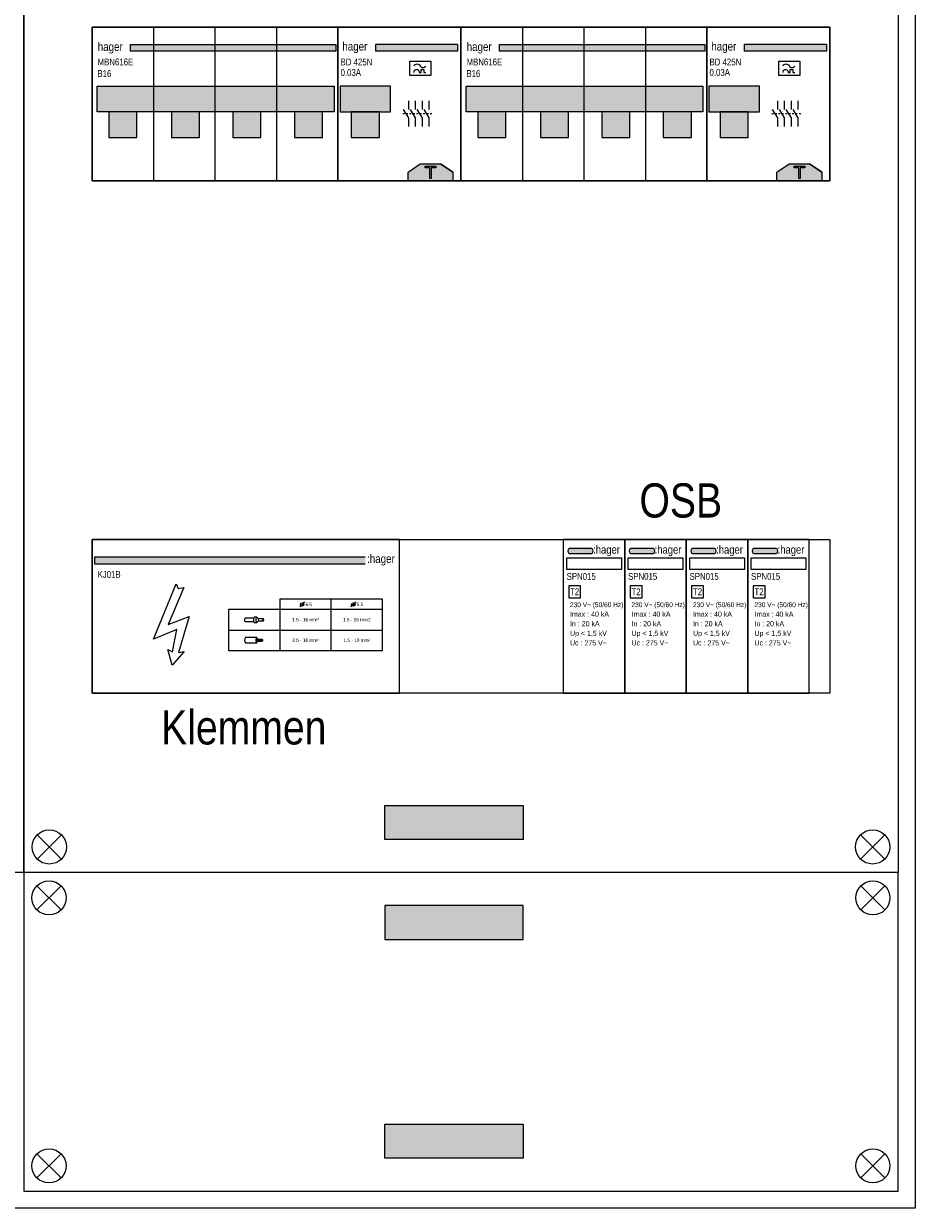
# Model space of a CAD drawing. Header units: millimetres. Extents: x -42616 to 81349, y -22301 to 100610.
# Tile 4 of 22: x -13236 to -10626, y 14599 to 18067. Entities that reach past the tile are written whole.
import ezdxf
from ezdxf.enums import TextEntityAlignment as Align

# ---------------------------------------------------------------- set-up
doc = ezdxf.new("R2010")
doc.units = ezdxf.units.MM
doc.header["$LTSCALE"] = 100
doc.layers.add('EL$6----', color=7, linetype='Continuous')
doc.styles.add('Arial', font='ARIALN.TTF')

# ---------------------------------------------------------------- blocks, each defined once
blk = doc.blocks.new('Hager KJ01B')
h = blk.add_hatch(color=160)
h.dxf.hatch_style = 1
h.paths.add_polyline_path([(800, -50.86537269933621), (7.371422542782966, -50.86537269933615), (7.371422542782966, -70.86537269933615), (800, -70.8653726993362)])
at = {"color": 0}
for p, q in [((7.371422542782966, -50.86537269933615), (800, -50.86537269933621)), ((7.371422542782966, -50.86537269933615), (7.371422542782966, -70.86537269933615)), ((7.371422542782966, -70.86537269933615), (800, -70.8653726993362))]:
    blk.add_line(p, q, dxfattribs=at)
blk.add_lwpolyline([(0, 0), (0, -450.0000199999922), (900, -450.0000199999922), (900, 0), (0, 0)], dxfattribs=at)
blk.add_lwpolyline([(246.7028584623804, -130.0701923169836), (252.3106584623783, -143.7780923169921), (269.1340584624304, -140.8406923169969), (222.8028084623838, -249.3328923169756), (284.1618584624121, -225.5254423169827), (253.2453084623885, -330.7936423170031), (270.0687084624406, -327.8561923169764), (234.1655584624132, -368.371692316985), (221.4678084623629, -321.9813923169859), (235.487308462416, -328.8353423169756), (248.5721584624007, -263.2330423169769), (179.6239084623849, -292.1870423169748)], close=True)
at = {"flags": 128}
for points in [[(400, -325.0000099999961), (850, -325.0000099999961), (850, -175.0000099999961), (550, -175.0000099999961), (550, -205.0000099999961), (400, -205.0000099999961)], [(550, -205.0000099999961), (550, -325.0000099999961), (850, -325.0000099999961), (850, -205.0000099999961)]]:
    blk.add_lwpolyline(points, close=True, dxfattribs=at)
for points in [[(400, -265.0000099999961), (700, -265.0000099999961), (700, -175.0000099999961)], [(622.0725779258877, -182.9274320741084), (615, -190.0000099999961), (607.9289321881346, -197.0710778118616)], [(772.0725779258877, -182.9274320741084), (765, -190.0000099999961), (757.9289321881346, -197.0710778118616)], [(482.0895400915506, -227.0000099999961), (487.0895400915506, -232.0000099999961)], [(482.0895400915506, -243.0000099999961), (487.0895400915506, -238.0000099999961)], [(700, -325.0000099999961), (700, -265.0000099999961), (850, -265.0000099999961)], [(481.8198440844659, -293.5000099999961), (498.6092360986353, -293.5000099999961)], [(481.8198440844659, -295.0000099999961), (497.5698440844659, -295.0000099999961)], [(481.8198440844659, -296.5000099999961), (498.6092360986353, -296.5000099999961)], [(482.3395400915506, -292.0000099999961), (498.0895400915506, -292.0000099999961)], [(482.3395400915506, -298.0000099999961), (498.0895400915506, -298.0000099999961)], [(498.0895400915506, -294.2500099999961), (497.7698440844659, -294.2500099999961)], [(498.0895400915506, -295.7500099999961), (497.7698440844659, -295.7500099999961)], [(498.6092360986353, -295.0000099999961), (498.2895400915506, -295.0000099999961)]]:
    blk.add_lwpolyline(points, dxfattribs=at)
for points in [[(473.3414632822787, -230.0000099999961), (448.3414632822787, -230.0000099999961, 0.4), (448.3414632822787, -240.0000099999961), (473.3414632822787, -240.0000099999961)], [(502.0895400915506, -238.0000099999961, 0.3333333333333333), (502.0895400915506, -232.0000099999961)], [(481.8198440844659, -293.5000099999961, 0.2666666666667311), (481.8198440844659, -295.0000099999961)], [(481.8198440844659, -295.0000099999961, 0.2666666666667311), (481.8198440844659, -296.5000099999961)], [(481.8198440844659, -293.5000099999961, -0.2666666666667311), (481.8198440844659, -295.0000099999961)], [(481.8198440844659, -295.0000099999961, -0.2666666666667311), (481.8198440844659, -296.5000099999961)], [(482.0895400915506, -287.0000099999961, -0.1791931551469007), (484.0895400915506, -292.0000099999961)], [(482.0895400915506, -303.0000099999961, 0.173213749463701), (484.0895400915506, -298.0000099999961)], [(482.3395400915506, -292.0000099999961, 0.2666666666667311), (482.3395400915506, -293.5000099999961)], [(482.3395400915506, -296.5000099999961, 0.2666666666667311), (482.3395400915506, -298.0000099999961)], [(482.3395400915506, -292.0000099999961, -0.2666666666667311), (482.3395400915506, -293.5000099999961)], [(482.3395400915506, -296.5000099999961, -0.2666666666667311), (482.3395400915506, -298.0000099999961)], [(497.5698440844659, -293.5000099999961, 0.2666666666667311), (497.5698440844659, -295.0000099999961)], [(497.5698440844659, -295.0000099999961, 0.2666666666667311), (497.5698440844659, -296.5000099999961)], [(497.5698440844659, -293.5000099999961, -0.2666666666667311), (497.5698440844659, -295.0000099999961)], [(497.5698440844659, -295.0000099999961, -0.2666666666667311), (497.5698440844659, -296.5000099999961)], [(498.0895400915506, -292.0000099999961, 0.2666666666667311), (498.0895400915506, -293.5000099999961)], [(498.0895400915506, -294.2500099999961, 0.2666666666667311), (498.0895400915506, -295.7500099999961)], [(498.0895400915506, -296.5000099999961, 0.2666666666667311), (498.0895400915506, -298.0000099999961)], [(498.0895400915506, -292.0000099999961, -0.2666666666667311), (498.0895400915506, -293.5000099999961)], [(498.0895400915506, -294.2500099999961, -0.2666666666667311), (498.0895400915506, -295.7500099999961)], [(498.0895400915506, -296.5000099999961, -0.2666666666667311), (498.0895400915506, -298.0000099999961)], [(498.6092360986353, -293.5000099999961, 0.2666666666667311), (498.6092360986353, -295.0000099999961)], [(498.6092360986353, -295.0000099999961, 0.2666666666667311), (498.6092360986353, -296.5000099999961)], [(498.6092360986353, -293.5000099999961, -0.2666666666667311), (498.6092360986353, -295.0000099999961)], [(498.6092360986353, -295.0000099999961, -0.2666666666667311), (498.6092360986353, -296.5000099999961)]]:
    blk.add_lwpolyline(points, format="xyb", dxfattribs=at)
for points in [[(474.5895400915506, -227.0000099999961, 0.25), (474.5895400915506, -243.0000099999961), (482.0895400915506, -243.0000099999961, -0.25), (482.0895400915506, -227.0000099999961)], [(487.0895400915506, -238.0000099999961), (502.0895400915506, -238.0000099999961, -0.3333333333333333), (502.0895400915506, -232.0000099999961), (487.0895400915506, -232.0000099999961, 0.3333333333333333)], [(449.5895400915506, -287.0000099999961, 0.3641608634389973), (449.5895400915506, -303.0000099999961), (482.0895400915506, -303.0000099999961, -0.25), (482.0895400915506, -287.0000099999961)]]:
    blk.add_lwpolyline(points, format="xyb", close=True, dxfattribs=at)
for centre in [(615, -190.0000099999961), (765, -190.0000099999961)]:
    blk.add_circle(centre, 5)
at = {"color": 160, "style": 'Arial'}
blk.add_text(':hager', height=25, dxfattribs=at).set_placement((805.1419521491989, -68.68158702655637))
at = {"style": 'Arial'}
blk.add_text('KJ01B', height=20, dxfattribs=at).set_placement((16.30924701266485, -112.1451366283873))
at = {"char_height": 10, "style": 'Arial'}
for s, width, insert, attachment_point in [('6.5', 19.39107992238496, (625, -190.0000099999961), 4), ('5.5', 19.39107992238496, (775, -190.0000099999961), 4), ('1.5 - 16 mm²', 152.8012459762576, (625, -235.0000099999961), 5), ('1.5 - 16 mm2', 152.8012459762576, (775, -235.0000099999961), 5), ('2.5 - 16 mm²', 152.8012459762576, (625, -295.0000099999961), 5), ('1.5 - 10 mm²', 152.8012459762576, (775, -295.0000099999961), 5)]:
    blk.add_mtext_dynamic_manual_height_columns(s, width=width, gutter_width=6, heights=[0], dxfattribs=dict(at, insert=insert, attachment_point=attachment_point))
blk = doc.blocks.new('*U148')
h = blk.add_hatch(color=160)
h.dxf.hatch_style = 1
edge = h.paths.add_edge_path()
edge.add_line((83.89660015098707, -41.97447950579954), (16.95768241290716, -41.97447950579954))
edge.add_arc((28.49761912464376, -33.4694712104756), 14.33545623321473, 143.6095442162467, 216.3904557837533, ccw=False)
edge.add_line((16.95768241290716, -24.96446291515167), (83.89660015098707, -24.96446291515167))
edge.add_arc((71.65120721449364, -33.4694712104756), 14.90921910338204, -34.78181866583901, 34.78181866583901, ccw=False)
h = blk.add_hatch(color=160)
h.dxf.hatch_style = 1
edge = h.paths.add_edge_path()
edge.add_line((263.8966001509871, -41.97447950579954), (196.9576824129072, -41.97447950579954))
edge.add_arc((208.4976191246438, -33.4694712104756), 14.33545623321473, 143.6095442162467, 216.3904557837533, ccw=False)
edge.add_line((196.9576824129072, -24.96446291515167), (263.8966001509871, -24.96446291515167))
edge.add_arc((251.6512072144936, -33.4694712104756), 14.90921910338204, -34.78181866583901, 34.78181866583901, ccw=False)
h = blk.add_hatch(color=160)
h.dxf.hatch_style = 1
edge = h.paths.add_edge_path()
edge.add_line((443.8966001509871, -41.97447950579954), (376.9576824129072, -41.97447950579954))
edge.add_arc((388.4976191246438, -33.4694712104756), 14.33545623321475, 143.6095442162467, 216.3904557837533, ccw=False)
edge.add_line((376.9576824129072, -24.96446291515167), (443.8966001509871, -24.96446291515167))
edge.add_arc((431.6512072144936, -33.4694712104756), 14.90921910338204, -34.78181866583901, 34.78181866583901, ccw=False)
h = blk.add_hatch(color=160)
h.dxf.hatch_style = 1
edge = h.paths.add_edge_path()
edge.add_line((623.8966001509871, -41.97447950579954), (556.9576824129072, -41.97447950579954))
edge.add_arc((568.4976191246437, -33.4694712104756), 14.33545623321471, 143.6095442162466, 216.3904557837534, ccw=False)
edge.add_line((556.9576824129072, -24.96446291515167), (623.8966001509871, -24.96446291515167))
edge.add_arc((611.6512072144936, -33.4694712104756), 14.90921910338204, -34.78181866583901, 34.78181866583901, ccw=False)
at = {"color": 0}
for points in [[(0, 0), (0, -450.0000199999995), (180, -450.0000199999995), (180, 0), (0, 0)], [(180, 0), (180, -450.0000199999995), (360, -450.0000199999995), (360, 0), (180, 0)], [(360, 0), (360, -450.0000199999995), (540, -450.0000199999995), (540, 0), (360, 0)], [(540, 0), (540, -450.0000199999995), (720, -450.0000199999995), (720, 0), (540, 0)]]:
    blk.add_lwpolyline(points, dxfattribs=at)
for points in [[(83.89660015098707, -41.97447950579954), (16.95768241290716, -41.97447950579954, -0.3286909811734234), (16.95768241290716, -24.96446291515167), (83.89660015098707, -24.96446291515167, -0.3132067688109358)], [(263.8966001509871, -41.97447950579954), (196.9576824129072, -41.97447950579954, -0.3286909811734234), (196.9576824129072, -24.96446291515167), (263.8966001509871, -24.96446291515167, -0.3132067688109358)], [(443.8966001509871, -41.97447950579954), (376.9576824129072, -41.97447950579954, -0.3286909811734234), (376.9576824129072, -24.96446291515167), (443.8966001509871, -24.96446291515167, -0.3132067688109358)], [(623.8966001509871, -41.97447950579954), (556.9576824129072, -41.97447950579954, -0.3286909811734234), (556.9576824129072, -24.96446291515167), (623.8966001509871, -24.96446291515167, -0.3132067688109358)]]:
    blk.add_lwpolyline(points, format="xyb", close=True)
at = {"flags": 128}
for points in [[(10, -53.32110491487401), (170, -53.32110491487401), (170, -88.32110491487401), (10, -88.32110491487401)], [(190, -53.32110491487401), (350, -53.32110491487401), (350, -88.32110491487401), (190, -88.32110491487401)], [(370, -53.32110491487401), (530, -53.32110491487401), (530, -88.32110491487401), (370, -88.32110491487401)], [(550, -53.32110491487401), (710, -53.32110491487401), (710, -88.32110491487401), (550, -88.32110491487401)], [(15.68418982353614, -135.5160118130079), (15.68418982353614, -170.5160118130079), (50.68418982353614, -170.5160118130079), (50.68418982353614, -135.5160118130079)], [(195.6841898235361, -135.5160118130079), (195.6841898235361, -170.5160118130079), (230.6841898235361, -170.5160118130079), (230.6841898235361, -135.5160118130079)], [(375.6841898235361, -135.5160118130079), (375.6841898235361, -170.5160118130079), (410.6841898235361, -170.5160118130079), (410.6841898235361, -135.5160118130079)], [(555.6841898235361, -135.5160118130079), (555.6841898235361, -170.5160118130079), (590.6841898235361, -170.5160118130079), (590.6841898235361, -135.5160118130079)]]:
    blk.add_lwpolyline(points, close=True, dxfattribs=at)
at = {"color": 160, "style": 'Arial'}
for p in [(87.30079580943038, -41.59648179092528), (267.3007958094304, -41.59648179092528), (447.3007958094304, -41.59648179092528), (627.3007958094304, -41.59648179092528)]:
    blk.add_text(':hager', height=24.12171109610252, dxfattribs=at).set_placement(p)
at = {"style": 'Arial'}
for s, height, p in [('SPN015', 20, (9.539663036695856, -118.0403654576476)), ('SPN015', 20, (189.5396630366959, -118.0403654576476)), ('SPN015', 20, (369.5396630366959, -118.0403654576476)), ('SPN015', 20, (549.5396630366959, -118.0403654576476)), ('T2', 20, (19.53966303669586, -163.0403654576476)), ('T2', 20, (199.5396630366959, -163.0403654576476)), ('T2', 20, (379.5396630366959, -163.0403654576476)), ('T2', 20, (559.5396630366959, -163.0403654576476)), ('230 V~ (50/60 Hz)', 14, (19.53966303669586, -198.0403654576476)), ('230 V~ (50/60 Hz)', 14, (199.5396630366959, -198.0403654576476)), ('230 V~ (50/60 Hz)', 14, (379.5396630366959, -198.0403654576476)), ('230 V~ (50/60 Hz)', 14, (559.5396630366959, -198.0403654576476)), ('Imax : 40 kA', 15, (19.53966303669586, -226.0403654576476)), ('In : 20 kA', 15, (19.53966303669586, -254.0403654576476)), ('Imax : 40 kA', 15, (199.5396630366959, -226.0403654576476)), ('In : 20 kA', 15, (199.5396630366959, -254.0403654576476)), ('Imax : 40 kA', 15, (379.5396630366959, -226.0403654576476)), ('In : 20 kA', 15, (379.5396630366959, -254.0403654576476)), ('Imax : 40 kA', 15, (559.5396630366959, -226.0403654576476)), ('In : 20 kA', 15, (559.5396630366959, -254.0403654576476)), ('Up < 1,5 kV', 15, (19.53966303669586, -282.0403654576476)), ('Up < 1,5 kV', 15, (199.5396630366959, -282.0403654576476)), ('Up < 1,5 kV', 15, (379.5396630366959, -282.0403654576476)), ('Up < 1,5 kV', 15, (559.5396630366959, -282.0403654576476)), ('Uc : 275 V~', 15, (19.53966303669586, -310.0403654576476)), ('Uc : 275 V~', 15, (199.5396630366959, -310.0403654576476)), ('Uc : 275 V~', 15, (379.5396630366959, -310.0403654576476)), ('Uc : 275 V~', 15, (559.5396630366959, -310.0403654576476))]:
    blk.add_text(s, height=height, dxfattribs=at).set_placement(p)
blk = doc.blocks.new('*U127')
h = blk.add_hatch(color=160)
h.dxf.hatch_style = 1
h.paths.add_polyline_path([(353.9430128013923, -50.86537269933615), (353.9430128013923, -70.86537269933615), (-247.3499230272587, -70.86537269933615), (-247.3499230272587, -50.86537269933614)])
h = blk.add_hatch(color=8)
h.dxf.hatch_style = 1
h.paths.add_polyline_path([(348.4677898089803, -172.82201), (-344.6120000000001, -172.82201), (-344.6120000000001, -247.82201), (348.4677898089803, -247.82201)])
for points in [[(-310.7200099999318, -323.6320000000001), (-228.503989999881, -323.6320000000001), (-228.503989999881, -247.8220100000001), (-310.7200099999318, -247.8220100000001)], [(-127.6402201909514, -323.6320000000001), (-45.42420019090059, -323.6320000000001), (-45.42420019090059, -247.8220100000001), (-127.6402201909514, -247.8220100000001)], [(52.35977980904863, -323.6320000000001), (134.5757998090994, -323.6320000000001), (134.5757998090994, -247.8220100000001), (52.35977980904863, -247.8220100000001)], [(232.3597798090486, -323.6320000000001), (314.5757998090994, -323.6320000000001), (314.5757998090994, -247.8220100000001), (232.3597798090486, -247.8220100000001)]]:
    blk.add_hatch(color=8).paths.add_polyline_path(points)
at = {"color": 0}
blk.add_lwpolyline([(-360, 0), (-360, -450.00002), (360, -450.00002), (360, 0), (-360, 0)], dxfattribs=at)
at = {"flags": 128}
for points in [[(-180, 0), (-180, -450.00002)], [(0, 0), (0, -450.00002)], [(180, 0), (180, -450.00002)]]:
    blk.add_lwpolyline(points, dxfattribs=at)
blk.add_lwpolyline([(353.9430128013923, -50.86537269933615), (353.9430128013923, -70.86537269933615), (-247.3499230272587, -70.86537269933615), (-247.3499230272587, -50.86537269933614)], close=True)
blk.add_lwpolyline([(-344.6120000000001, -247.82201), (-344.6120000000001, -172.82201), (348.4677898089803, -172.82201), (348.4677898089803, -247.82201)], close=True, dxfattribs=at)
at = {"color": 0}
for points in [[(-310.72001, -323.6320000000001), (-228.50399, -323.6320000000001), (-228.50399, -247.82201), (-310.7200100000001, -247.82201)], [(-310.7200099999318, -323.6320000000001), (-228.503989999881, -323.6320000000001), (-228.503989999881, -247.8220100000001), (-310.7200099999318, -247.8220100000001)], [(-127.6402201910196, -323.6320000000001), (-45.42420019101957, -323.6320000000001), (-45.42420019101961, -247.82201), (-127.6402201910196, -247.82201)], [(-127.6402201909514, -323.6320000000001), (-45.42420019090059, -323.6320000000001), (-45.42420019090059, -247.8220100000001), (-127.6402201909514, -247.8220100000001)], [(52.35977980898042, -323.6320000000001), (134.5757998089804, -323.6320000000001), (134.5757998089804, -247.82201), (52.35977980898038, -247.82201)], [(52.35977980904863, -323.6320000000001), (134.5757998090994, -323.6320000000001), (134.5757998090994, -247.8220100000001), (52.35977980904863, -247.8220100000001)], [(232.3597798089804, -323.6320000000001), (314.5757998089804, -323.6320000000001), (314.5757998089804, -247.82201), (232.3597798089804, -247.82201)], [(232.3597798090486, -323.6320000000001), (314.5757998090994, -323.6320000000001), (314.5757998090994, -247.8220100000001), (232.3597798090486, -247.8220100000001)]]:
    blk.add_lwpolyline(points, close=True, dxfattribs=at)
at = {"color": 160, "style": 'Arial'}
blk.add_text('hager', height=25, dxfattribs=at).set_placement((-343.2094748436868, -69.83635726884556))
at = {"style": 'Arial'}
for tag, p in [('TYPENUMMER', (-343.6907529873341, -112.1451366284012)), ('VERMOGENSTYPE', (-344.1183963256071, -145.9777870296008))]:
    blk.add_attdef(tag, p, '', height=20, dxfattribs=at)
blk = doc.blocks.new('Hager aardlekblok')
blk.add_hatch(color=256).paths.add_polyline_path([(109.4993287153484, -50.86537269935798), (349.628577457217, -50.86537269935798), (349.628577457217, -70.86537269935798), (109.4993287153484, -70.86537269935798)], flags=17)
for color, points in [(160, [(349.628577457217, -50.86537269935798), (349.628577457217, -70.86537269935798), (109.4993287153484, -70.86537269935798), (109.4993287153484, -50.86537269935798)]), (8, [(6.062999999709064, -247.8220100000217), (153.8609899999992, -247.8220100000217), (153.8609899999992, -172.6760000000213), (6.06300000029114, -172.6760000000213)]), (8, [(38.85398499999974, -323.6320000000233), (121.0700050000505, -323.6320000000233), (121.0700050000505, -247.8220100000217), (38.85398499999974, -247.8220100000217)])]:
    blk.add_hatch(color=color).paths.add_polyline_path(points)
h = blk.add_hatch(color=160)
h.dxf.hatch_style = 1
h.paths.add_polyline_path([(299.9647659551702, -400.0000200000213), (241.0352340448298, -400.0000200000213), (205, -425.0000200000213), (205, -450.0000200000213), (336, -450.0000200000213), (336, -425.0000200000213)])
at = {"color": 0}
for p, q in [((349.628577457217, -50.86537269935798), (109.4993287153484, -50.86537269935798)), ((109.4993287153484, -50.86537269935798), (109.4993287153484, -70.86537269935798)), ((349.628577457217, -50.86537269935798), (349.628577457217, -70.86537269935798)), ((349.628577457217, -70.86537269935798), (109.4993287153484, -70.86537269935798))]:
    blk.add_line(p, q, dxfattribs=at)
blk.add_lwpolyline([(0, -2.182787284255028e-11), (0, -450.0000200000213), (360, -450.0000200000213), (360, -2.182787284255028e-11), (0, -2.182787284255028e-11)], dxfattribs=at)
for points in [[(210.0464012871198, -99.44552700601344), (272.165432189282, -99.44552700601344), (272.165432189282, -141.5359634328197), (210.0464012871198, -141.5359634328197)], [(268.5792836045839, -411.9981981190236), (255.1877431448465, -411.9981981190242), (255.1877431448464, -407.4618752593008), (286.5071469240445, -407.4618752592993), (286.5071469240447, -411.9981981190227), (273.1156064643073, -411.9981981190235), (273.1156064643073, -443.3176018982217), (268.5792836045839, -443.3176018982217)]]:
    blk.add_lwpolyline(points, close=True)
at = {"flags": 128}
for points in [[(223.0161111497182, -132.7547759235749, -1.2209849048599), (237.4110908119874, -132.7547759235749), (243.3591186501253, -132.7547759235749), (243.3591186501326, -124.2751528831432), (251.7717266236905, -124.2751528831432), (251.7717266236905, -132.7547759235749), (257.2855500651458, -132.7547759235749)], [(223.0161111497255, -113.0016056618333, -0.6148234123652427), (240.2900867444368, -113.0016056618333)], [(240.2900867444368, -113.0016056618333, 0.5973987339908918), (257.5640623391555, -113.0016056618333)]]:
    blk.add_lwpolyline(points, format="xyb", dxfattribs=at)
at = {"color": 0}
for points in [[(6.063000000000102, -247.8220100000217), (153.8609899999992, -247.8220100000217), (153.8609899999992, -172.6760000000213), (6.063000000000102, -172.6760000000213)], [(38.85398499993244, -323.6320000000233), (121.0700049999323, -323.6320000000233), (121.0700049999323, -247.8220100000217), (38.85398499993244, -247.8220100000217)], [(38.85398499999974, -323.6320000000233), (121.0700050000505, -323.6320000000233), (121.0700050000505, -247.8220100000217), (38.85398499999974, -247.8220100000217)]]:
    blk.add_lwpolyline(points, close=True, dxfattribs=at)
at = {"flags": 128}
for points in [[(207.0971529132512, -291.0493918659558), (207.0971529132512, -266.0493918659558), (192.0971529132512, -241.0493918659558)], [(207.0971529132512, -241.0493918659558), (207.0971529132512, -216.0493918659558)], [(227.0971529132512, -291.0493918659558), (227.0971529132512, -266.0493918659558), (212.0971529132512, -241.0493918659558)], [(227.0971529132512, -241.0493918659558), (227.0971529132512, -216.0493918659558)], [(247.0971529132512, -291.0493918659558), (247.0971529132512, -266.0493918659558), (232.0971529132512, -241.0493918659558)], [(247.0971529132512, -241.0493918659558), (247.0971529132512, -216.0493918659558)], [(267.0971529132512, -291.0493918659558), (267.0971529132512, -266.0493918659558), (252.0971529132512, -241.0493918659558)], [(267.0971529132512, -241.0493918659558), (267.0971529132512, -216.0493918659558)], [(194.5971529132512, -253.5493918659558), (189.5971529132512, -253.5493918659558)], [(204.5971529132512, -253.5493918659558), (199.5971529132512, -253.5493918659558)], [(214.5971529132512, -253.5493918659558), (209.5971529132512, -253.5493918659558)], [(224.5971529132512, -253.5493918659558), (219.5971529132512, -253.5493918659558)], [(234.5971529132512, -253.5493918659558), (229.5971529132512, -253.5493918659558)], [(244.5971529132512, -253.5493918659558), (239.5971529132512, -253.5493918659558)], [(254.5971529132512, -253.5493918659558), (249.5971529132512, -253.5493918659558)], [(264.5971529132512, -253.5493918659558), (259.5971529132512, -253.5493918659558)], [(274.5971529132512, -253.5493918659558), (269.5971529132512, -253.5493918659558)]]:
    blk.add_lwpolyline(points, dxfattribs=at)
blk.add_lwpolyline([(205, -450.0000200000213), (205, -425.0000200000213), (241.0352340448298, -400.0000200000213), (299.9647659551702, -400.0000200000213), (336, -425.0000200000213), (336, -450.0000200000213)], close=True, dxfattribs=at)
for points in [[(205, -425.0000200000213), (241.0352340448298, -400.0000200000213)], [(336, -425.0000200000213), (299.9647659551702, -400.0000200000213)]]:
    blk.add_lwpolyline(points)
at = {"color": 160, "style": 'Arial'}
blk.add_text('hager', height=25, dxfattribs=at).set_placement((12.75368223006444, -68.68158702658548))
at = {"style": 'Arial'}
for tag, p in [('TYPE', (7.534742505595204, -112.2069449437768)), ('VERMOGEN', (7.534742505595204, -142.743204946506))]:
    blk.add_attdef(tag, p, '', height=20, dxfattribs=at)

msp = doc.modelspace()

# ---------------------------------------------------------------- hatches: boundary and pattern name
at = {"layer": 'EL$6----'}
for points in [[(-11773.96396167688, 15778.21469053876), (-11773.96396167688, 15678.21469053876), (-12178.86948963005, 15678.21469053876), (-12178.86948963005, 15778.21469053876)], [(-11773.96396167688, 15385.57519747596), (-11773.96396167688, 15485.57519747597), (-12178.86948963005, 15485.57519747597), (-12178.86948963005, 15385.57519747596)], [(-11773.96396167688, 14845.30965053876), (-11773.96396167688, 14745.30965053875), (-12178.86948963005, 14745.30965053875), (-12178.86948963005, 14845.30965053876)]]:
    msp.add_hatch(color=256, dxfattribs=at).paths.add_polyline_path(points)

# ---------------------------------------------------------------- linework, layer by layer
for points in [[(-15846.41672565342, 23897.70502400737), (-10626.41672565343, 23897.70502400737), (-10626.41672565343, 14598.98990400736), (-15846.41672565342, 14598.98990400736)], [(-15796.41672565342, 21581.89494400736), (-13236.41672565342, 21581.89494400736), (-13236.41672565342, 15581.89494400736), (-15796.41672565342, 15581.89494400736)], [(-13236.41672565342, 21581.89494400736), (-10676.41672565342, 21581.89494400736), (-10676.41672565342, 15581.89494400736), (-13236.41672565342, 15581.89494400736)], [(-13236.41672565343, 14648.98990400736), (-10676.41672565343, 14648.98990400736), (-10676.41672565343, 15581.89494400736), (-13236.41672565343, 15581.89494400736)]]:
    msp.add_lwpolyline(points, close=True, dxfattribs=at)
at = {"layer": 'EL$6----', "ltscale": 0.2}
for points in [[(-10876.41672565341, 17606.89493400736), (-13036.41672565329, 17606.89493400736), (-13036.41672565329, 18056.89495400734), (-10876.41672565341, 18056.8949540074)], [(-10876.41672565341, 16106.89493400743), (-13036.41672565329, 16106.89493400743), (-13036.41672565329, 16556.89495400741), (-10876.41672565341, 16556.89495400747)]]:
    msp.add_lwpolyline(points, close=True, dxfattribs=at)
at = {"layer": 'EL$6----', "flags": 128}
for points in [[(-12178.86948963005, 15778.21469053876), (-11773.96396167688, 15778.21469053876), (-11773.96396167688, 15678.21469053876), (-12178.86948963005, 15678.21469053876), (-12178.86948963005, 15778.21469053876)], [(-12178.86948963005, 15385.57519747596), (-11773.96396167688, 15385.57519747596), (-11773.96396167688, 15485.57519747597), (-12178.86948963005, 15485.57519747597), (-12178.86948963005, 15385.57519747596)], [(-12178.86948963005, 14845.30965053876), (-11773.96396167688, 14845.30965053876), (-11773.96396167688, 14745.30965053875), (-12178.86948963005, 14745.30965053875), (-12178.86948963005, 14845.30965053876)]]:
    msp.add_lwpolyline(points, dxfattribs=at)
at = {"layer": 'EL$6----'}
for points in [[(-13196.77206471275, 15621.53960494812), (-13126.06138659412, 15692.25028306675)], [(-13126.06138659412, 15621.53960494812), (-13196.77206471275, 15692.25028306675)], [(-10716.06138659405, 15621.53960494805), (-10786.77206471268, 15692.25028306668)], [(-10786.77206471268, 15621.53960494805), (-10716.06138659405, 15692.25028306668)], [(-13197.59239692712, 15472.35993716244), (-13126.88171880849, 15543.07061528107)], [(-13126.88171880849, 15472.35993716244), (-13197.59239692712, 15543.07061528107)], [(-10715.24105437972, 15472.35993716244), (-10785.95173249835, 15543.07061528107)], [(-10785.95173249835, 15472.35993716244), (-10715.24105437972, 15543.07061528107)], [(-13197.59239692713, 14758.52491085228), (-13126.8817188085, 14687.81423273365)], [(-13126.8817188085, 14758.52491085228), (-13197.59239692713, 14687.81423273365)], [(-10715.24105437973, 14758.52491085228), (-10785.95173249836, 14687.81423273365)], [(-10785.95173249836, 14758.52491085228), (-10715.24105437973, 14687.81423273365)]]:
    msp.add_lwpolyline(points, dxfattribs=at)
for centre in [(-13161.41672565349, 15656.89494400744), (-10751.41672565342, 15656.89494400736), (-13162.23705786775, 15507.71527622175), (-10750.59639343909, 15507.71527622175), (-13162.23705786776, 14723.16957179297), (-10750.5963934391, 14723.16957179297)]:
    msp.add_circle(centre, 50, dxfattribs=at)

# ---------------------------------------------------------------- block references
for name, p, values in [('*U127', (-12676.41672565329, 18056.89495400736), {'TYPENUMMER': 'MBN616E', 'VERMOGENSTYPE': 'B16'}), ('Hager aardlekblok', (-12316.41672565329, 18056.89495400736), {'VERMOGEN': '0.03A', 'TYPE': 'BD 425N'}), ('*U127', (-11596.41672565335, 18056.89495400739), {'TYPENUMMER': 'MBN616E', 'VERMOGENSTYPE': 'B16'}), ('Hager aardlekblok', (-11236.41672565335, 18056.89495400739), {'VERMOGEN': '0.03A', 'TYPE': 'BD 425N'})]:
    msp.add_blockref(name, p, dxfattribs=at).add_auto_attribs(values)
for name, p in [('Hager KJ01B', (-13036.41672565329, 16556.89495400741)), ('*U148', (-11656.77696795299, 16556.89495400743))]:
    msp.add_blockref(name, p, dxfattribs=at)

# ---------------------------------------------------------------- texts
at = {"layer": 'EL$6----', "style": 'Arial'}
for s, p in [('OSB', (-11313.0344493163, 16671.19807087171)), ('Klemmen', (-12592.17980281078, 16006.89493400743))]:
    msp.add_text(s, height=100, dxfattribs=at).set_placement(p, align=Align.MIDDLE_CENTER)

doc.saveas('drawing.dxf')
